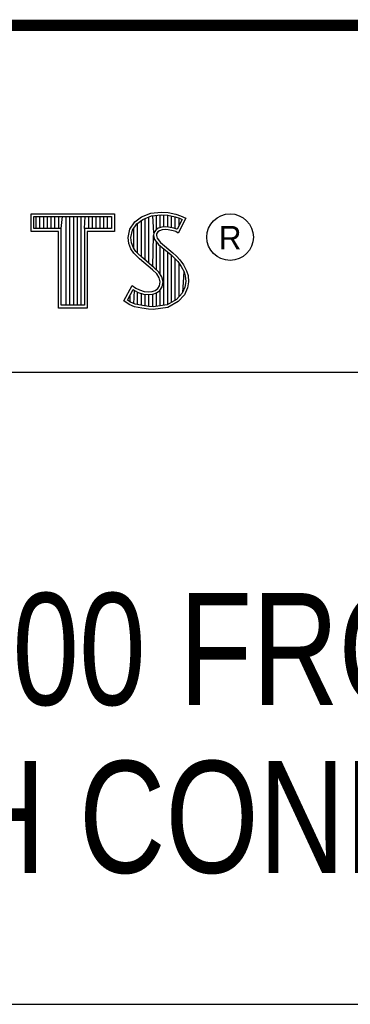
# Model space of a CAD drawing. Header units: inches. Extents: x 0 to 34, y 0 to 22.
# Tile 25 of 31: x 30.452 to 31.042, y 1.25 to 3.01. Entities that reach past the tile are written whole.
import ezdxf

# ---------------------------------------------------------------- set-up
doc = ezdxf.new("R2010")
doc.units = ezdxf.units.IN
doc.header["$LTSCALE"] = 1.87
doc.header["$MEASUREMENT"] = 0
doc.layers.get('0').update_dxf_attribs({"linetype": 'CONTINUOUS'})
doc.layers.add('NOTE', color=7, linetype='CONTINUOUS')
doc.styles.get("Standard").update_dxf_attribs({"font": 'txt', "width": 0.8})
doc.styles.add('TEXTSTYLE_2', font='txt')

msp = doc.modelspace()

# ---------------------------------------------------------------- linework, layer by layer
at = {"color": 2, "linetype": 'CONTINUOUS'}
for p, q in [((28.3793, 3.0003), (33.5093, 3.0003)), ((30.4728, 2.6631), (30.6211, 2.6631)), ((30.4728, 2.6317), (30.4728, 2.6631)), ((30.4776, 2.6583), (30.6162, 2.6583)), ((30.4776, 2.6366), (30.4776, 2.6583)), ((30.4815, 2.6366), (30.4815, 2.6583)), ((30.4882, 2.6366), (30.4882, 2.6583)), ((30.495, 2.6366), (30.495, 2.6583)), ((30.5017, 2.6366), (30.5017, 2.6583)), ((30.5084, 2.6366), (30.5084, 2.6583)), ((30.5151, 2.6366), (30.5151, 2.6583)), ((30.5218, 2.6366), (30.5218, 2.6583)), ((30.5263, 2.6366), (30.5285, 2.6583)), ((30.5352, 2.4996), (30.5352, 2.6583)), ((30.5419, 2.4996), (30.5419, 2.6583)), ((30.5486, 2.4996), (30.5486, 2.6583)), ((30.5554, 2.4996), (30.5554, 2.6583)), ((30.5621, 2.4996), (30.5621, 2.6583)), ((30.5676, 2.6366), (30.5688, 2.6583)), ((30.5755, 2.6366), (30.5755, 2.6583)), ((30.5822, 2.6366), (30.5822, 2.6583)), ((30.5889, 2.6366), (30.5889, 2.6583)), ((30.5956, 2.6366), (30.5956, 2.6583)), ((30.6023, 2.6366), (30.6023, 2.6583)), ((30.609, 2.6366), (30.609, 2.6583)), ((30.6162, 2.6583), (30.6162, 2.6366)), ((30.6211, 2.6631), (30.6211, 2.6317)), ((30.6577, 2.6488), (30.6695, 2.6575)), ((30.6695, 2.6575), (30.6863, 2.6642)), ((30.6719, 2.6532), (30.6875, 2.6594)), ((30.6829, 2.5748), (30.6829, 2.6576)), ((30.6863, 2.6642), (30.7049, 2.6662)), ((30.6875, 2.6594), (30.705, 2.6613)), ((30.6917, 2.629), (30.6896, 2.6596)), ((30.6963, 2.635), (30.6963, 2.6604)), ((30.703, 2.6384), (30.703, 2.6611)), ((30.7049, 2.6662), (30.7173, 2.6653)), ((30.705, 2.6613), (30.7166, 2.6605)), ((30.7097, 2.6396), (30.7097, 2.661)), ((30.7164, 2.6396), (30.7164, 2.6605)), ((30.7166, 2.6605), (30.7296, 2.6577)), ((30.7173, 2.6653), (30.7309, 2.6624)), ((30.7231, 2.6385), (30.7231, 2.6591)), ((30.7296, 2.6577), (30.7375, 2.655)), ((30.7299, 2.6368), (30.7299, 2.6576)), ((30.7309, 2.6624), (30.7393, 2.6595)), ((30.7393, 2.6595), (30.7486, 2.6552)), ((30.6487, 2.6355), (30.6577, 2.6488)), ((30.6533, 2.6336), (30.6612, 2.6454)), ((30.6612, 2.6454), (30.6719, 2.6532)), ((30.6627, 2.5927), (30.6627, 2.6465)), ((30.6695, 2.586), (30.6695, 2.6514)), ((30.6762, 2.5804), (30.6762, 2.6549)), ((30.7117, 2.6398), (30.7056, 2.6392)), ((30.7179, 2.6395), (30.7117, 2.6398)), ((30.742, 2.6529), (30.7333, 2.6355)), ((30.7486, 2.6552), (30.7353, 2.6286)), ((30.7366, 2.642), (30.7366, 2.6553)), ((30.7375, 2.655), (30.742, 2.6529)), ((30.5214, 2.6317), (30.4728, 2.6317)), ((30.5263, 2.6366), (30.4776, 2.6366)), ((30.5214, 2.4947), (30.5214, 2.6317)), ((30.5263, 2.4996), (30.5263, 2.6366)), ((30.6162, 2.6366), (30.5676, 2.6366)), ((30.5676, 2.6366), (30.5676, 2.4996)), ((30.6211, 2.6317), (30.5724, 2.6317)), ((30.5724, 2.6317), (30.5724, 2.4947)), ((30.6458, 2.621), (30.6487, 2.6355)), ((30.6507, 2.6208), (30.6533, 2.6336)), ((30.656, 2.5999), (30.656, 2.6377)), ((30.6896, 2.5692), (30.6912, 2.6242)), ((30.6917, 2.629), (30.6912, 2.6242)), ((30.6912, 2.6242), (30.6928, 2.6171)), ((30.6949, 2.634), (30.6917, 2.629)), ((30.6995, 2.6373), (30.6949, 2.634)), ((30.6965, 2.6274), (30.6962, 2.6245)), ((30.6962, 2.6245), (30.6973, 2.6193)), ((30.6985, 2.6306), (30.6965, 2.6274)), ((30.7017, 2.6329), (30.6985, 2.6306)), ((30.7056, 2.6392), (30.6995, 2.6373)), ((30.7066, 2.6344), (30.7017, 2.6329)), ((30.7118, 2.6349), (30.7066, 2.6344)), ((30.7173, 2.6346), (30.7118, 2.6349)), ((30.726, 2.6329), (30.7173, 2.6346)), ((30.7272, 2.6376), (30.7179, 2.6395)), ((30.7306, 2.6315), (30.726, 2.6329)), ((30.7327, 2.6359), (30.7272, 2.6376)), ((30.7353, 2.6286), (30.7306, 2.6315)), ((30.7333, 2.6355), (30.7327, 2.6359)), ((30.6469, 2.61), (30.6458, 2.621)), ((30.6507, 2.6002), (30.6469, 2.61)), ((30.6517, 2.6112), (30.6507, 2.6208)), ((30.6551, 2.6025), (30.6517, 2.6112)), ((30.6928, 2.6171), (30.6999, 2.6083)), ((30.6963, 2.563), (30.6963, 2.6128)), ((30.6973, 2.6193), (30.7034, 2.6118)), ((30.6999, 2.6083), (30.7224, 2.5896)), ((30.703, 2.5548), (30.703, 2.6058)), ((30.7034, 2.6118), (30.7257, 2.5932)), ((30.6559, 2.5927), (30.6507, 2.6002)), ((30.6597, 2.5958), (30.6551, 2.6025)), ((30.6661, 2.5825), (30.6559, 2.5927)), ((30.6637, 2.5918), (30.6597, 2.5958)), ((30.6694, 2.5861), (30.6637, 2.5918)), ((30.7097, 2.4997), (30.7097, 2.6002)), ((30.7164, 2.5006), (30.7164, 2.5946)), ((30.7224, 2.5896), (30.7283, 2.5837)), ((30.7231, 2.5049), (30.7231, 2.5889)), ((30.7257, 2.5932), (30.7318, 2.5872)), ((30.7318, 2.5872), (30.7379, 2.5808)), ((30.6892, 2.5631), (30.6661, 2.5825)), ((30.6925, 2.5667), (30.6694, 2.5861)), ((30.7283, 2.5837), (30.7342, 2.5776)), ((30.7299, 2.5074), (30.7299, 2.5821)), ((30.7342, 2.5776), (30.7407, 2.5692)), ((30.7366, 2.5148), (30.7366, 2.5745)), ((30.7379, 2.5808), (30.7448, 2.5718)), ((30.7407, 2.5692), (30.7455, 2.5596)), ((30.7448, 2.5718), (30.7501, 2.5614)), ((30.6968, 2.5556), (30.6892, 2.5631)), ((30.7006, 2.5587), (30.6925, 2.5667)), ((30.7011, 2.5487), (30.6968, 2.5556)), ((30.7056, 2.5506), (30.7006, 2.5587)), ((30.7433, 2.5222), (30.7455, 2.5596)), ((30.7455, 2.5596), (30.7478, 2.5521)), ((30.7478, 2.5521), (30.7486, 2.5419)), ((30.7501, 2.5614), (30.7527, 2.553)), ((30.7527, 2.553), (30.7535, 2.5417)), ((30.638, 2.5073), (30.653, 2.535)), ((30.653, 2.535), (30.6594, 2.5304)), ((30.6988, 2.5295), (30.7017, 2.5342)), ((30.7031, 2.5414), (30.7011, 2.5487)), ((30.7017, 2.5342), (30.7031, 2.5414)), ((30.7081, 2.5416), (30.7056, 2.5506)), ((30.7063, 2.5323), (30.7081, 2.5416)), ((30.7486, 2.5419), (30.7471, 2.5321)), ((30.7535, 2.5417), (30.7518, 2.5307)), ((30.6444, 2.5088), (30.6547, 2.5278)), ((30.6493, 2.5054), (30.6493, 2.518)), ((30.6547, 2.5278), (30.6569, 2.5262)), ((30.656, 2.5023), (30.6569, 2.5262)), ((30.6569, 2.5262), (30.6639, 2.5227)), ((30.6594, 2.5304), (30.6658, 2.5272)), ((30.6627, 2.5008), (30.6627, 2.5231)), ((30.6639, 2.5227), (30.6731, 2.5196)), ((30.6658, 2.5272), (30.6742, 2.5243)), ((30.6695, 2.4993), (30.6695, 2.5208)), ((30.6731, 2.5196), (30.6816, 2.5186)), ((30.6742, 2.5243), (30.6817, 2.5235)), ((30.6762, 2.4983), (30.6762, 2.5192)), ((30.6816, 2.5186), (30.6898, 2.5192)), ((30.6817, 2.5235), (30.6887, 2.524)), ((30.6829, 2.4973), (30.6829, 2.5184)), ((30.6887, 2.524), (30.6939, 2.5261)), ((30.6896, 2.497), (30.6896, 2.5192)), ((30.6898, 2.5192), (30.6962, 2.5217)), ((30.6939, 2.5261), (30.6988, 2.5295)), ((30.6962, 2.5217), (30.7024, 2.5261)), ((30.6963, 2.4979), (30.6963, 2.5218)), ((30.7024, 2.5261), (30.7063, 2.5323)), ((30.703, 2.4988), (30.703, 2.5266)), ((30.7421, 2.521), (30.7322, 2.51)), ((30.7463, 2.5183), (30.7353, 2.5061)), ((30.7471, 2.5321), (30.7421, 2.521)), ((30.7518, 2.5307), (30.7463, 2.5183)), ((30.5676, 2.4996), (30.5263, 2.4996)), ((30.6475, 2.5009), (30.638, 2.5073)), ((30.6498, 2.5052), (30.6444, 2.5088)), ((30.6568, 2.4971), (30.6475, 2.5009)), ((30.6582, 2.5018), (30.6498, 2.5052)), ((30.6713, 2.499), (30.6582, 2.5018)), ((30.6824, 2.4974), (30.6713, 2.499)), ((30.7152, 2.5004), (30.6902, 2.4971)), ((30.7322, 2.51), (30.7152, 2.5004)), ((30.7353, 2.5061), (30.7167, 2.4957)), ((30.5724, 2.4947), (30.5214, 2.4947)), ((30.6704, 2.4942), (30.6568, 2.4971)), ((30.682, 2.4925), (30.6704, 2.4942)), ((30.6904, 2.4922), (30.682, 2.4925)), ((30.6902, 2.4971), (30.6824, 2.4974)), ((30.7167, 2.4957), (30.6904, 2.4922)), ((28.7231, 2.38), (33.5, 2.38)), ((28.3793, 1.2503), (33.5093, 1.2503))]:
    msp.add_line(p, q, dxfattribs=at)
at = {"color": 7, "linetype": 'CONTINUOUS', "const_width": 0.02}
msp.add_lwpolyline([(25.58, 3), (33.5, 3)], dxfattribs=at)
at = {"color": 2, "linetype": 'CONTINUOUS'}
msp.add_circle((30.8277, 2.6214), 0.0416, dxfattribs=at)

# ---------------------------------------------------------------- texts
at = {"color": 2, "linetype": 'CONTINUOUS', "insert": (30.8076, 2.6413), "char_height": 0.042, "width": 0.041979, "attachment_point": 1, "line_spacing_factor": 0.9, "style": 'TEXTSTYLE_2'}
msp.add_mtext('R', dxfattribs=at)
at = {"layer": 'NOTE', "color": 7, "linetype": 'CONTINUOUS', "insert": (30.9443, 1.9853), "char_height": 0.2, "width": 3.36, "attachment_point": 2, "line_spacing_factor": 0.9}
msp.add_mtext('PXIE 4300 FRONT PANEL\\PWITH CONNECTOR', dxfattribs=at)

doc.saveas('drawing.dxf')
